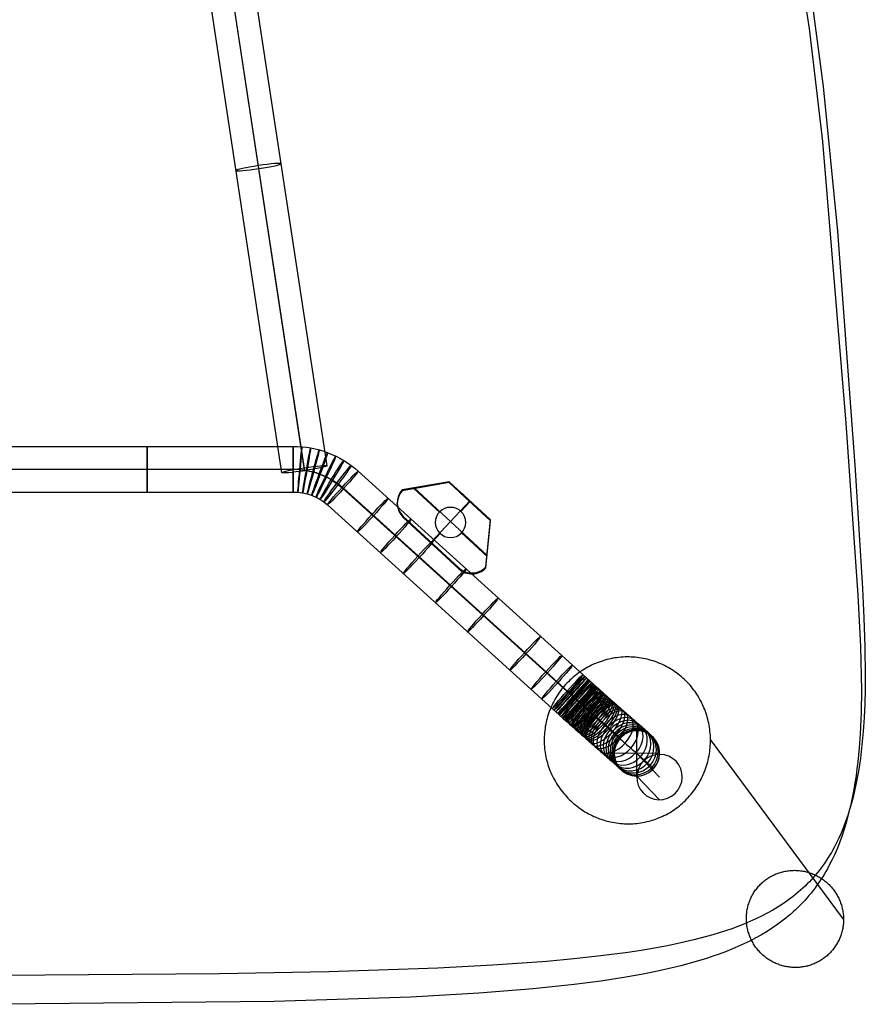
# Model space of a CAD drawing. Extents: x 603 to 1103, y 2695 to 3213.
# Tile 2 of 6: x 858 to 1080, y 2695 to 2954. Entities that reach past the tile are written whole.
import ezdxf

# ---------------------------------------------------------------- set-up
doc = ezdxf.new("R2010")
doc.units = 0
doc.layers.add('CAPA_01', color=12, linetype='CONTINUOUS')
doc.layers.add('PATAS_MADERA_CON_METAL', color=70, linetype='CONTINUOUS')

msp = doc.modelspace()

# ---------------------------------------------------------------- linework, layer by layer
at = {"layer": 'CAPA_01'}
for points in [[(1060.97, 2980.24, 451.07), (1065.37, 2951.6, 453.33), (1068.94, 2921.89, 455.67), (1075.04, 2847.73, 460.94), (1078.21, 2802.51, 463.07), (1078.91, 2788.94, 463.35), (1079.11, 2781.23, 463.34), (1079.14, 2777.4, 463.27), (1079.06, 2771.69, 463.08), (1079, 2769.79, 462.99), (1078.82, 2766.03, 462.77), (1078.55, 2762.3, 462.49), (1078.19, 2758.6, 462.14), (1077.98, 2756.77, 461.94), (1077.73, 2754.94, 461.72), (1077.46, 2753.14, 461.49), (1077.16, 2751.34, 461.23), (1076.82, 2749.56, 460.96), (1076.46, 2747.8, 460.67), (1076.06, 2746.05, 460.36), (1075.62, 2744.3, 460.03), (1075.15, 2742.59, 459.69), (1074.63, 2740.9, 459.32), (1074.08, 2739.23, 458.94), (1073.47, 2737.56, 458.54), (1072.83, 2735.94, 458.12), (1072.14, 2734.35, 457.68), (1071.4, 2732.78, 457.23), (1070.61, 2731.24, 456.76), (1070.2, 2730.48, 456.52), (1069.77, 2729.73, 456.28), (1069.33, 2728.99, 456.03), (1068.88, 2728.26, 455.78), (1068.41, 2727.54, 455.53), (1067.94, 2726.83, 455.28), (1067.45, 2726.13, 455.02), (1066.94, 2725.44, 454.76), (1066.42, 2724.75, 454.5), (1065.89, 2724.08, 454.24), (1065.34, 2723.42, 453.98), (1064.79, 2722.77, 453.71), (1064.22, 2722.14, 453.45), (1063.64, 2721.51, 453.18), (1063.05, 2720.9, 452.92), (1062.44, 2720.3, 452.65), (1061.82, 2719.71, 452.39), (1061.19, 2719.13, 452.12), (1060.55, 2718.56, 451.86), (1059.9, 2718.01, 451.59), (1059.24, 2717.47, 451.33), (1058.56, 2716.94, 451.07), (1057.19, 2715.91, 450.55), (1055.77, 2714.94, 450.04), (1054.33, 2714.01, 449.54), (1052.84, 2713.12, 449.04), (1051.33, 2712.28, 448.56), (1049.79, 2711.47, 448.09), (1048.22, 2710.71, 447.63), (1046.63, 2709.99, 447.19), (1045.03, 2709.31, 446.76), (1043.39, 2708.66, 446.34), (1041.75, 2708.04, 445.93), (1040.09, 2707.46, 445.54), (1038.42, 2706.9, 445.16), (1035.04, 2705.88, 444.43), (1031.62, 2704.95, 443.75), (1028.17, 2704.11, 443.12), (1024.69, 2703.35, 442.54), (1021.19, 2702.66, 441.99), (1017.67, 2702.04, 441.48), (1010.61, 2700.94, 440.55), (1003.51, 2700.02, 439.75), (992.8, 2698.9, 438.72), (978.49, 2697.74, 437.62), (960.55, 2696.71, 436.59), (924.62, 2695.54, 435.37), (852.75, 2694.81, 434.57)], [(1065.19, 2965.56, 442.37), (1069.11, 2936.34, 444.68), (1072.87, 2898.28, 447.59), (1077.53, 2835.44, 451.77), (1079.47, 2804.22, 453.11), (1079.83, 2796.53, 453.31), (1080.09, 2788.9, 453.42), (1080.18, 2781.36, 453.4), (1080.14, 2777.63, 453.33), (1080.04, 2773.93, 453.21), (1079.87, 2770.27, 453.04), (1079.63, 2766.65, 452.82), (1079.3, 2763.08, 452.55), (1078.87, 2759.56, 452.21), (1078.62, 2757.82, 452.02), (1078.35, 2756.09, 451.81), (1078.04, 2754.39, 451.58), (1077.71, 2752.69, 451.34), (1077.34, 2751.03, 451.08), (1076.95, 2749.37, 450.81), (1076.52, 2747.73, 450.52), (1076.05, 2746.11, 450.21), (1075.55, 2744.52, 449.88), (1075, 2742.96, 449.54), (1074.42, 2741.41, 449.19), (1073.79, 2739.88, 448.81), (1073.12, 2738.39, 448.43), (1072.41, 2736.94, 448.03), (1072.03, 2736.22, 447.82), (1071.65, 2735.51, 447.61), (1071.25, 2734.8, 447.4), (1070.83, 2734.11, 447.18), (1070.41, 2733.42, 446.96), (1069.97, 2732.74, 446.74), (1069.52, 2732.07, 446.52), (1069.06, 2731.41, 446.3), (1068.58, 2730.77, 446.07), (1068.1, 2730.13, 445.84), (1067.6, 2729.5, 445.61), (1067.08, 2728.88, 445.38), (1066.55, 2728.26, 445.14), (1066.01, 2727.66, 444.9), (1065.46, 2727.07, 444.67), (1064.9, 2726.5, 444.43), (1064.32, 2725.93, 444.2), (1063.74, 2725.38, 443.96), (1063.14, 2724.84, 443.73), (1062.52, 2724.31, 443.49), (1061.9, 2723.78, 443.25), (1061.26, 2723.27, 443.02), (1060.62, 2722.77, 442.78), (1059.96, 2722.29, 442.55), (1059.29, 2721.81, 442.32), (1058.61, 2721.34, 442.09), (1057.23, 2720.44, 441.63), (1055.81, 2719.59, 441.18), (1054.35, 2718.77, 440.75), (1052.86, 2718, 440.32), (1051.34, 2717.27, 439.9), (1049.8, 2716.57, 439.49), (1048.23, 2715.92, 439.09), (1046.63, 2715.29, 438.71), (1045.02, 2714.7, 438.33), (1043.39, 2714.14, 437.97), (1041.74, 2713.61, 437.62), (1040.08, 2713.11, 437.28), (1038.41, 2712.63, 436.96), (1035.02, 2711.75, 436.34), (1031.6, 2710.96, 435.76), (1028.15, 2710.24, 435.22), (1024.67, 2709.6, 434.72), (1021.17, 2709.01, 434.26), (1017.65, 2708.48, 433.83), (1010.59, 2707.55, 433.05), (1003.48, 2706.77, 432.37), (996.36, 2706.11, 431.78), (982.05, 2705.07, 430.8), (967.71, 2704.3, 430.05), (938.98, 2703.34, 429.07), (910.24, 2702.8, 428.5), (852.75, 2702.43, 428.1)]]:
    msp.add_polyline3d(points, dxfattribs=at)
at = {"layer": 'PATAS_MADERA_CON_METAL'}
for p, q in [((926.64, 2834.73, 430.79), (902.47, 2993.8, 420.42)), ((932.51, 2836.01, 436.78), (908.34, 2995.08, 426.41)), ((932.63, 2835.25, 424.8), (908.46, 2994.32, 414.44)), ((938.5, 2836.53, 430.79), (914.33, 2995.6, 420.42)), ((852.74, 2841.63, 430.79), (929.57, 2841.63, 430.79)), ((852.74, 2835.63, 424.79), (929.57, 2835.63, 424.79)), ((852.74, 2835.63, 436.79), (929.57, 2835.63, 436.79)), ((970.67, 2832.36, 434.83), (958.32, 2830.21, 435.08)), ((970.67, 2832.24, 433.83), (958.32, 2830.09, 434.09)), ((970.67, 2832.12, 432.84), (958.32, 2829.97, 433.1)), ((958.32, 2829.97, 433.1), (958.32, 2830.21, 435.08)), ((961.41, 2830.74, 435.02), (980.6, 2813, 437.14)), ((961.41, 2830.51, 433.03), (968.08, 2824.34, 433.77)), ((964.5, 2831.05, 432.97), (964.5, 2831.28, 434.95)), ((970.67, 2832.12, 432.84), (970.67, 2832.36, 434.83)), ((976.12, 2827.32, 435.43), (970.67, 2832.36, 434.83)), ((976.12, 2827.2, 434.43), (970.67, 2832.24, 433.83)), ((976.12, 2827.09, 433.44), (970.67, 2832.12, 432.84)), ((852.74, 2829.63, 430.79), (929.57, 2829.63, 430.79)), ((965.9, 2816.42, 436.73), (976.12, 2827.32, 435.43)), ((973.39, 2829.6, 433.14), (973.39, 2829.84, 435.13)), ((981.56, 2822.29, 436.03), (973.39, 2829.84, 435.13)), ((973.39, 2829.84, 435.13), (976.12, 2827.32, 435.43)), ((973.39, 2829.6, 433.14), (973.39, 2829.84, 435.13)), ((981.56, 2822.17, 435.03), (973.39, 2829.72, 434.13)), ((973.39, 2829.72, 434.13), (976.12, 2827.2, 434.43)), ((981.56, 2822.05, 434.04), (973.39, 2829.6, 433.14)), ((973.39, 2829.6, 433.14), (976.12, 2827.09, 433.44)), ((974.76, 2828.35, 433.29), (974.76, 2828.58, 435.28)), ((976.12, 2827.09, 433.44), (976.12, 2827.32, 435.43)), ((956.99, 2826.41, 433.52), (956.99, 2826.65, 435.51)), ((973.73, 2824.54, 433.74), (976.12, 2827.09, 433.44)), ((977.48, 2825.83, 433.59), (977.48, 2826.06, 435.58)), ((958.58, 2822.95, 433.93), (958.58, 2823.19, 435.92)), ((958.58, 2823.19, 435.92), (973.21, 2809.66, 437.53)), ((958.58, 2823.07, 434.93), (973.21, 2809.54, 436.54)), ((958.58, 2822.95, 433.93), (973.21, 2809.42, 435.55)), ((980.28, 2809.91, 437.5), (981.56, 2822.29, 436.03)), ((980.28, 2809.79, 436.51), (981.56, 2822.17, 435.03)), ((981.56, 2822.05, 434.04), (981.56, 2822.29, 436.03)), ((980.28, 2809.67, 435.52), (981.56, 2822.05, 434.04)), ((965.9, 2816.19, 434.74), (968.28, 2818.73, 434.44)), ((973.93, 2818.93, 434.41), (980.6, 2812.76, 435.15)), ((965.9, 2816.19, 434.74), (965.9, 2816.42, 436.73)), ((980.92, 2815.86, 434.78), (980.92, 2816.1, 436.77)), ((973.21, 2809.42, 435.55), (973.21, 2809.66, 437.53)), ((980.28, 2809.67, 435.52), (980.28, 2809.91, 437.5)), ((976.8, 2808.09, 435.71), (976.8, 2808.33, 437.69)), ((1020.04, 2754.91, 416.25), (1020.04, 2766.85, 415.1)), ((1026.02, 2760.93, 416.2), (1014.07, 2760.83, 415.14)), ((1020.07, 2760.85, 415.39), (1026.02, 2754.62, 355.97)), ((1020.07, 2754.88, 416.02), (1026.02, 2748.65, 356.59))]:
    msp.add_line(p, q, dxfattribs=at)
at = {"layer": 'PATAS_MADERA_CON_METAL', "color": 7}
msp.add_line((1074.45, 2717.26), (1039.43, 2764.49, 450.07), dxfattribs=at)
msp.add_lwpolyline([(1074.45, 2717.26), (1074.45, 2716.94), (1074.44, 2716.63), (1074.42, 2716.32), (1074.4, 2716.01), (1074.36, 2715.7), (1074.32, 2715.39), (1074.28, 2715.08), (1074.22, 2714.77), (1074.16, 2714.46), (1074.09, 2714.16), (1074.01, 2713.86), (1073.93, 2713.55), (1073.84, 2713.26), (1073.74, 2712.96), (1073.63, 2712.67), (1073.52, 2712.38), (1073.4, 2712.09), (1073.27, 2711.8), (1073.13, 2711.52), (1072.99, 2711.25), (1072.85, 2710.97), (1072.69, 2710.7), (1072.53, 2710.44), (1072.36, 2710.17), (1072.19, 2709.91), (1072.01, 2709.66), (1071.82, 2709.41), (1071.63, 2709.17), (1071.43, 2708.93), (1071.22, 2708.69), (1071.01, 2708.47), (1070.8, 2708.24), (1070.57, 2708.02), (1070.35, 2707.81), (1070.11, 2707.6), (1069.88, 2707.4), (1069.64, 2707.21), (1069.39, 2707.02), (1069.14, 2706.83), (1068.88, 2706.66), (1068.62, 2706.48), (1068.36, 2706.32), (1068.09, 2706.16), (1067.82, 2706.01), (1067.54, 2705.87), (1067.26, 2705.73), (1066.98, 2705.6), (1066.69, 2705.48), (1066.4, 2705.36), (1066.11, 2705.25), (1065.81, 2705.15), (1065.52, 2705.05), (1065.22, 2704.96), (1064.92, 2704.88), (1064.61, 2704.81), (1064.31, 2704.75), (1064, 2704.69), (1063.69, 2704.64), (1063.38, 2704.6), (1063.07, 2704.56), (1062.76, 2704.53), (1062.45, 2704.51), (1062.14, 2704.5), (1061.82, 2704.5), (1061.51, 2704.5), (1061.2, 2704.51), (1060.88, 2704.53), (1060.57, 2704.55), (1060.26, 2704.59), (1059.95, 2704.63), (1059.64, 2704.68), (1059.33, 2704.74), (1059.02, 2704.8), (1058.72, 2704.87), (1058.41, 2704.95), (1058.11, 2705.04), (1057.81, 2705.13), (1057.52, 2705.23), (1057.22, 2705.34), (1056.93, 2705.46), (1056.64, 2705.58), (1056.35, 2705.71), (1056.07, 2705.84), (1055.79, 2705.99), (1055.51, 2706.14), (1055.24, 2706.3), (1054.97, 2706.46), (1054.7, 2706.63), (1054.44, 2706.81), (1054.19, 2706.99), (1053.93, 2707.18), (1053.69, 2707.37), (1053.44, 2707.58), (1053.21, 2707.78), (1052.97, 2707.99), (1052.75, 2708.21), (1052.52, 2708.44), (1052.31, 2708.67), (1052.1, 2708.9), (1051.89, 2709.14), (1051.69, 2709.39), (1051.5, 2709.63), (1051.31, 2709.89), (1051.13, 2710.15), (1050.96, 2710.41), (1050.79, 2710.68), (1050.63, 2710.95), (1050.47, 2711.22), (1050.32, 2711.5), (1050.18, 2711.78), (1050.05, 2712.07), (1049.92, 2712.36), (1049.8, 2712.65), (1049.68, 2712.94), (1049.58, 2713.24), (1049.48, 2713.54), (1049.39, 2713.84), (1049.3, 2714.14), (1049.23, 2714.45), (1049.16, 2714.76), (1049.1, 2715.07), (1049.04, 2715.38), (1049, 2715.69), (1048.96, 2716), (1048.93, 2716.31), (1048.9, 2716.63), (1048.89, 2716.94), (1048.88, 2717.26), (1048.88, 2717.57), (1048.89, 2717.89), (1048.9, 2718.2), (1048.93, 2718.51), (1048.96, 2718.83), (1048.99, 2719.14), (1049.04, 2719.45), (1049.09, 2719.76), (1049.16, 2720.07), (1049.22, 2720.37), (1049.3, 2720.68), (1049.39, 2720.98), (1049.48, 2721.28), (1049.58, 2721.58), (1049.68, 2721.87), (1049.79, 2722.17), (1049.92, 2722.45), (1050.04, 2722.74), (1050.18, 2723.02), (1050.32, 2723.3), (1050.47, 2723.58), (1050.62, 2723.85), (1050.79, 2724.12), (1050.95, 2724.38), (1051.13, 2724.64), (1051.31, 2724.9), (1051.5, 2725.15), (1051.69, 2725.4), (1051.89, 2725.64), (1052.1, 2725.87), (1052.31, 2726.1), (1052.53, 2726.33), (1052.75, 2726.55), (1052.98, 2726.76), (1053.21, 2726.97), (1053.45, 2727.18), (1053.7, 2727.37), (1053.94, 2727.56), (1054.2, 2727.75), (1054.46, 2727.92), (1054.72, 2728.1), (1054.98, 2728.26), (1055.25, 2728.42), (1055.53, 2728.57), (1055.81, 2728.72), (1056.09, 2728.85), (1056.37, 2728.99), (1056.66, 2729.11), (1056.95, 2729.23), (1057.25, 2729.33), (1057.54, 2729.44), (1057.84, 2729.53), (1058.14, 2729.62), (1058.45, 2729.7), (1058.75, 2729.77), (1059.06, 2729.84), (1059.37, 2729.89), (1059.68, 2729.94), (1059.99, 2729.98), (1060.3, 2730.02), (1060.62, 2730.04), (1060.93, 2730.06), (1061.24, 2730.07), (1061.56, 2730.08), (1061.87, 2730.07), (1062.19, 2730.06), (1062.5, 2730.04), (1062.81, 2730.01), (1063.13, 2729.98), (1063.44, 2729.93), (1063.75, 2729.88), (1064.06, 2729.82), (1064.37, 2729.76), (1064.67, 2729.68), (1064.98, 2729.6), (1065.28, 2729.52), (1065.58, 2729.42), (1065.88, 2729.32), (1066.17, 2729.21), (1066.47, 2729.09), (1066.76, 2728.96), (1067.04, 2728.83), (1067.33, 2728.69), (1067.61, 2728.55), (1067.88, 2728.4), (1068.15, 2728.24), (1068.42, 2728.07), (1068.69, 2727.9), (1068.95, 2727.72), (1069.2, 2727.54), (1069.45, 2727.34), (1069.7, 2727.15), (1069.94, 2726.94), (1070.18, 2726.74), (1070.41, 2726.52), (1070.64, 2726.3), (1070.86, 2726.08), (1071.07, 2725.85), (1071.28, 2725.61), (1071.49, 2725.37), (1071.68, 2725.12), (1071.88, 2724.87), (1072.06, 2724.62), (1072.24, 2724.36), (1072.41, 2724.1), (1072.58, 2723.83), (1072.74, 2723.56), (1072.89, 2723.28), (1073.04, 2723), (1073.18, 2722.72), (1073.31, 2722.43), (1073.44, 2722.15), (1073.56, 2721.85), (1073.67, 2721.56), (1073.77, 2721.26), (1073.87, 2720.96), (1073.96, 2720.66), (1074.04, 2720.36), (1074.11, 2720.05), (1074.18, 2719.75), (1074.24, 2719.44), (1074.29, 2719.13), (1074.34, 2718.82), (1074.37, 2718.51), (1074.4, 2718.2), (1074.43, 2717.88), (1074.44, 2717.57)], close=True, dxfattribs=at)
at = {"layer": 'PATAS_MADERA_CON_METAL'}
for points in [[(946.69, 2835.14, 431.2), (1006.79, 2780.71, 434.63), (1007.72, 2779.87, 434.62), (1008.62, 2779.07, 434.58), (1009.29, 2778.47, 434.52), (1009.94, 2777.89, 434.44), (1010.36, 2777.51, 434.38), (1011, 2776.94, 434.26), (1011.62, 2776.39, 434.12), (1012.02, 2776.03, 434.01), (1012.42, 2775.68, 433.9), (1012.82, 2775.32, 433.77), (1013.21, 2774.98, 433.64), (1013.59, 2774.64, 433.49), (1013.97, 2774.31, 433.33), (1014.35, 2773.97, 433.17), (1014.71, 2773.66, 432.99), (1015.07, 2773.34, 432.81), (1015.42, 2773.03, 432.61), (1015.77, 2772.72, 432.4), (1016.11, 2772.42, 432.19), (1016.45, 2772.12, 431.96), (1016.78, 2771.83, 431.72), (1017.11, 2771.55, 431.47), (1017.42, 2771.27, 431.21), (1017.73, 2771, 430.95), (1018.04, 2770.73, 430.67), (1018.33, 2770.47, 430.38), (1018.63, 2770.21, 430.08), (1018.91, 2769.96, 429.77), (1019.19, 2769.72, 429.45), (1019.46, 2769.48, 429.12), (1019.73, 2769.25, 428.78), (1019.98, 2769.02, 428.43), (1020.24, 2768.8, 428.06), (1020.48, 2768.59, 427.69), (1020.72, 2768.38, 427.31), (1020.95, 2768.17, 426.91), (1021.17, 2767.98, 426.51), (1021.38, 2767.79, 426.1), (1021.59, 2767.6, 425.67), (1021.8, 2767.42, 425.23), (1021.99, 2767.25, 424.79), (1022.17, 2767.09, 424.34), (1022.36, 2766.92, 423.86), (1022.53, 2766.77, 423.39), (1022.69, 2766.62, 422.9), (1022.84, 2766.49, 422.41), (1023, 2766.35, 421.89), (1023.14, 2766.22, 421.37), (1023.27, 2766.1, 420.84), (1023.39, 2765.99, 420.31), (1023.51, 2765.87, 419.75), (1023.62, 2765.77, 419.18), (1023.72, 2765.68, 418.62), (1023.81, 2765.59, 418.05), (1023.9, 2765.5, 417.44), (1023.98, 2765.42, 416.83), (1024.05, 2765.36, 416.22), (1024.1, 2765.29, 415.61)], [(942.4, 2830.8, 437.1), (1002.65, 2776.23, 440.53), (1003.73, 2775.26, 440.52), (1004.78, 2774.32, 440.47), (1005.57, 2773.61, 440.4), (1006.34, 2772.93, 440.31), (1006.85, 2772.47, 440.23), (1007.61, 2771.79, 440.09), (1008.36, 2771.12, 439.92), (1008.86, 2770.68, 439.79), (1009.35, 2770.24, 439.65), (1009.85, 2769.8, 439.49), (1010.33, 2769.38, 439.32), (1010.8, 2768.96, 439.14), (1011.28, 2768.54, 438.94), (1011.76, 2768.12, 438.73), (1012.22, 2767.71, 438.51), (1012.68, 2767.31, 438.27), (1013.13, 2766.9, 438.02), (1013.59, 2766.5, 437.75), (1014.03, 2766.12, 437.47), (1014.47, 2765.73, 437.18), (1014.9, 2765.35, 436.86), (1015.33, 2764.97, 436.54), (1015.75, 2764.61, 436.2), (1016.16, 2764.25, 435.84), (1016.56, 2763.89, 435.47), (1016.96, 2763.54, 435.09), (1017.35, 2763.2, 434.69), (1017.73, 2762.87, 434.28), (1018.1, 2762.54, 433.85), (1018.46, 2762.23, 433.41), (1018.82, 2761.91, 432.95), (1019.16, 2761.61, 432.48), (1019.49, 2761.32, 432), (1019.82, 2761.03, 431.51), (1020.13, 2760.76, 430.99), (1020.44, 2760.49, 430.47), (1020.73, 2760.23, 429.94), (1021.01, 2759.98, 429.4), (1021.29, 2759.74, 428.84), (1021.55, 2759.5, 428.27), (1021.8, 2759.28, 427.7), (1022.04, 2759.07, 427.11), (1022.27, 2758.86, 426.51), (1022.49, 2758.67, 425.9), (1022.7, 2758.48, 425.28), (1022.89, 2758.31, 424.66), (1023.08, 2758.13, 424.01), (1023.26, 2757.97, 423.36), (1023.42, 2757.82, 422.71), (1023.57, 2757.68, 422.06), (1023.72, 2757.55, 421.38), (1023.85, 2757.42, 420.69), (1023.97, 2757.31, 420.01), (1024.08, 2757.2, 419.32), (1024.18, 2757.1, 418.6), (1024.28, 2757.01, 417.88), (1024.36, 2756.93, 417.17), (1024.43, 2756.86, 416.45)], [(942.91, 2830.6, 425.11), (1002.89, 2776.27, 428.53), (1003.69, 2775.56, 428.53), (1004.44, 2774.88, 428.49), (1005, 2774.39, 428.44), (1005.53, 2773.91, 428.38), (1005.87, 2773.6, 428.32), (1006.38, 2773.15, 428.23), (1006.87, 2772.72, 428.12), (1007.19, 2772.44, 428.04), (1007.5, 2772.16, 427.95), (1007.81, 2771.89, 427.85), (1008.1, 2771.63, 427.75), (1008.38, 2771.38, 427.64), (1008.67, 2771.13, 427.52), (1008.94, 2770.88, 427.4), (1009.21, 2770.65, 427.27), (1009.46, 2770.42, 427.14), (1009.72, 2770.2, 427), (1009.96, 2769.98, 426.85), (1010.2, 2769.77, 426.7), (1010.43, 2769.57, 426.55), (1010.66, 2769.37, 426.38), (1010.88, 2769.18, 426.21), (1011.09, 2768.99, 426.04), (1011.3, 2768.81, 425.86), (1011.5, 2768.63, 425.68), (1011.7, 2768.46, 425.49), (1011.89, 2768.29, 425.29), (1012.07, 2768.13, 425.09), (1012.25, 2767.97, 424.88), (1012.43, 2767.82, 424.67), (1012.6, 2767.67, 424.45), (1012.77, 2767.52, 424.22), (1012.93, 2767.38, 423.98), (1013.09, 2767.24, 423.74), (1013.25, 2767.1, 423.49), (1013.4, 2766.97, 423.23), (1013.55, 2766.84, 422.96), (1013.69, 2766.71, 422.69), (1013.83, 2766.59, 422.4), (1013.97, 2766.46, 422.11), (1014.1, 2766.35, 421.8), (1014.23, 2766.23, 421.49), (1014.35, 2766.12, 421.16), (1014.47, 2766.01, 420.83), (1014.59, 2765.91, 420.48), (1014.7, 2765.81, 420.13), (1014.81, 2765.71, 419.75), (1014.91, 2765.62, 419.37), (1015.01, 2765.53, 418.98), (1015.1, 2765.44, 418.58), (1015.19, 2765.36, 418.16), (1015.28, 2765.28, 417.72), (1015.35, 2765.2, 417.28), (1015.43, 2765.14, 416.84), (1015.49, 2765.07, 416.36), (1015.56, 2765.01, 415.88), (1015.61, 2764.95, 415.39), (1015.66, 2764.9, 414.89)], [(938.62, 2826.26, 431), (998.76, 2771.79, 434.43), (999.7, 2770.95, 434.43), (1000.6, 2770.14, 434.38), (1001.28, 2769.53, 434.33), (1001.93, 2768.95, 434.24), (1002.36, 2768.57, 434.18), (1003, 2768, 434.06), (1003.62, 2767.45, 433.92), (1004.03, 2767.09, 433.81), (1004.43, 2766.73, 433.7), (1004.83, 2766.37, 433.57), (1005.22, 2766.03, 433.44), (1005.6, 2765.69, 433.29), (1005.98, 2765.36, 433.13), (1006.36, 2765.02, 432.97), (1006.72, 2764.71, 432.79), (1007.07, 2764.39, 432.61), (1007.43, 2764.08, 432.41), (1007.78, 2763.77, 432.2), (1008.12, 2763.47, 431.99), (1008.45, 2763.18, 431.76), (1008.78, 2762.89, 431.53), (1009.1, 2762.61, 431.28), (1009.42, 2762.33, 431.02), (1009.72, 2762.06, 430.76), (1010.02, 2761.8, 430.48), (1010.32, 2761.54, 430.2), (1010.61, 2761.29, 429.9), (1010.89, 2761.04, 429.6), (1011.16, 2760.8, 429.28), (1011.43, 2760.56, 428.96), (1011.69, 2760.33, 428.62), (1011.95, 2760.11, 428.27), (1012.19, 2759.89, 427.92), (1012.43, 2759.68, 427.55), (1012.67, 2759.48, 427.18), (1012.89, 2759.28, 426.79), (1013.11, 2759.09, 426.39), (1013.32, 2758.9, 425.99), (1013.52, 2758.72, 425.57), (1013.72, 2758.55, 425.14), (1013.91, 2758.38, 424.71), (1014.09, 2758.22, 424.27), (1014.27, 2758.06, 423.81), (1014.44, 2757.91, 423.34), (1014.6, 2757.76, 422.86), (1014.75, 2757.63, 422.38), (1014.89, 2757.5, 421.88), (1015.03, 2757.37, 421.37), (1015.16, 2757.25, 420.85), (1015.28, 2757.14, 420.33), (1015.4, 2757.03, 419.78), (1015.51, 2756.93, 419.23), (1015.6, 2756.84, 418.67), (1015.69, 2756.75, 418.12), (1015.78, 2756.67, 417.52), (1015.85, 2756.59, 416.93), (1015.92, 2756.52, 416.33), (1015.98, 2756.46, 415.73)]]:
    msp.add_polyline3d(points, dxfattribs=at)
at = {"layer": 'PATAS_MADERA_CON_METAL', "color": 7}
msp.add_polyline3d([(1039.43, 2764.49, 450.07), (1039.41, 2765.03, 450.07), (1039.39, 2765.57, 450.07), (1039.35, 2766.1, 450.06), (1039.3, 2766.64, 450.05), (1039.24, 2767.18, 450.04), (1039.17, 2767.71, 450.03), (1039.08, 2768.24, 450.01), (1038.98, 2768.77, 450), (1038.86, 2769.3, 449.98), (1038.73, 2769.82, 449.96), (1038.59, 2770.34, 449.93), (1038.44, 2770.86, 449.91), (1038.28, 2771.37, 449.88), (1038.1, 2771.88, 449.85), (1037.91, 2772.38, 449.82), (1037.71, 2772.88, 449.79), (1037.53, 2773.3, 449.76), (1037.34, 2773.7, 449.73), (1037.15, 2774.11, 449.7), (1036.95, 2774.51, 449.66), (1036.65, 2775.06, 449.62), (1036.34, 2775.6, 449.57), (1036.01, 2776.14, 449.52), (1035.67, 2776.66, 449.46), (1035.37, 2777.1, 449.41), (1035.05, 2777.53, 449.37), (1034.73, 2777.96, 449.32), (1034.39, 2778.37, 449.27), (1034.04, 2778.78, 449.21), (1033.69, 2779.18, 449.16), (1033.32, 2779.57, 449.11), (1032.95, 2779.96, 449.05), (1032.56, 2780.33, 449), (1032.17, 2780.69, 448.94), (1031.76, 2781.04, 448.88), (1031.35, 2781.38, 448.83), (1030.93, 2781.72, 448.77), (1030.51, 2782.04, 448.71), (1030.07, 2782.35, 448.65), (1029.63, 2782.65, 448.59), (1029.18, 2782.94, 448.53), (1028.72, 2783.22, 448.47), (1028.26, 2783.48, 448.41), (1027.79, 2783.74, 448.35), (1027.31, 2783.98, 448.29), (1026.83, 2784.21, 448.23), (1026.34, 2784.43, 448.17), (1025.85, 2784.64, 448.12), (1025.35, 2784.83, 448.06), (1024.85, 2785.01, 448), (1024.34, 2785.19, 447.94), (1023.83, 2785.34, 447.88), (1023.32, 2785.49, 447.83), (1022.8, 2785.62, 447.77), (1022.28, 2785.74, 447.72), (1021.75, 2785.85, 447.66), (1021.22, 2785.94, 447.61), (1020.7, 2786.02, 447.56), (1020.16, 2786.09, 447.51), (1019.63, 2786.14, 447.46), (1019.1, 2786.18, 447.41), (1018.56, 2786.21, 447.36), (1018.03, 2786.23, 447.31), (1017.49, 2786.23, 447.27), (1016.95, 2786.22, 447.22), (1016.42, 2786.19, 447.18), (1015.88, 2786.16, 447.14), (1015.35, 2786.11, 447.1), (1014.82, 2786.04, 447.06), (1014.28, 2785.97, 447.03), (1013.76, 2785.88, 446.99), (1013.23, 2785.77, 446.96), (1012.7, 2785.66, 446.93), (1012.18, 2785.53, 446.9), (1011.66, 2785.39, 446.87), (1011.15, 2785.24, 446.84), (1010.64, 2785.07, 446.82), (1010.13, 2784.89, 446.8), (1009.63, 2784.7, 446.78), (1009.13, 2784.5, 446.76), (1008.64, 2784.29, 446.74), (1008.15, 2784.06, 446.73), (1007.67, 2783.82, 446.71), (1007.19, 2783.57, 446.7), (1006.72, 2783.31, 446.69), (1006.26, 2783.04, 446.69), (1005.8, 2782.75, 446.68), (1005.35, 2782.46, 446.68), (1004.91, 2782.15, 446.67), (1004.47, 2781.83, 446.68), (1004.04, 2781.51, 446.68), (1003.63, 2781.17, 446.68), (1003.21, 2780.82, 446.69), (1002.81, 2780.47, 446.69), (1002.42, 2780.1, 446.7), (1002.03, 2779.72, 446.71), (1001.66, 2779.34, 446.73), (1001.29, 2778.94, 446.74), (1000.94, 2778.54, 446.76), (1000.59, 2778.13, 446.77), (1000.26, 2777.71, 446.79), (999.93, 2777.28, 446.81), (999.62, 2776.84, 446.84), (999.31, 2776.4, 446.86), (999.02, 2775.95, 446.88), (998.74, 2775.49, 446.91), (998.47, 2775.02, 446.93), (998.21, 2774.55, 446.96), (997.96, 2774.08, 446.99), (997.73, 2773.59, 447.02), (997.51, 2773.1, 447.05), (997.29, 2772.61, 447.08), (997.1, 2772.11, 447.11), (996.91, 2771.61, 447.15), (996.74, 2771.1, 447.18), (996.57, 2770.59, 447.21), (996.43, 2770.07, 447.24), (996.29, 2769.55, 447.28), (996.17, 2769.03, 447.31), (996.06, 2768.5, 447.35), (995.96, 2767.97, 447.38), (995.88, 2767.44, 447.41), (995.81, 2766.91, 447.45), (995.75, 2766.38, 447.48), (995.71, 2765.84, 447.51), (995.68, 2765.3, 447.54), (995.66, 2764.77, 447.58), (995.66, 2764.23, 447.61), (995.67, 2763.69, 447.64), (995.69, 2763.15, 447.67), (995.73, 2762.62, 447.7), (995.78, 2762.08, 447.72), (995.84, 2761.55, 447.75), (995.92, 2761.01, 447.78), (996.01, 2760.48, 447.8), (996.11, 2759.95, 447.83), (996.22, 2759.43, 447.85), (996.35, 2758.9, 447.87), (996.5, 2758.38, 447.89), (996.65, 2757.86, 447.91), (996.82, 2757.35, 447.93), (997, 2756.84, 447.94), (997.19, 2756.34, 447.96), (997.4, 2755.84, 447.97), (997.62, 2755.34, 447.98), (997.85, 2754.85, 447.99), (998.09, 2754.37, 448), (998.34, 2753.89, 448.01), (998.61, 2753.42, 448.01), (998.89, 2752.95, 448.02), (999.18, 2752.49, 448.02), (999.48, 2752.04, 448.02), (999.79, 2751.6, 448.02), (1000.11, 2751.16, 448.02), (1000.44, 2750.73, 448.02), (1000.79, 2750.31, 448.02), (1001.14, 2749.9, 448.02), (1001.5, 2749.49, 448.01), (1001.88, 2749.1, 448), (1002.26, 2748.71, 448), (1002.65, 2748.34, 447.99), (1003.05, 2747.97, 447.98), (1003.46, 2747.61, 447.97), (1003.88, 2747.27, 447.96), (1004.31, 2746.93, 447.95), (1004.74, 2746.6, 447.94), (1005.19, 2746.29, 447.93), (1005.64, 2745.98, 447.92), (1006.01, 2745.74, 447.92), (1006.38, 2745.51, 447.91), (1006.76, 2745.29, 447.9), (1007.14, 2745.07, 447.89), (1007.53, 2744.86, 447.88), (1007.92, 2744.66, 447.88), (1008.32, 2744.47, 447.87), (1008.71, 2744.28, 447.86), (1009.09, 2744.12, 447.85), (1009.47, 2743.96, 447.85), (1009.86, 2743.8, 447.84), (1010.26, 2743.65, 447.84), (1010.66, 2743.51, 447.83), (1011.06, 2743.38, 447.83), (1011.46, 2743.25, 447.83), (1011.87, 2743.13, 447.83), (1012.28, 2743.02, 447.82), (1012.69, 2742.92, 447.82), (1013.15, 2742.81, 447.82), (1013.61, 2742.72, 447.82), (1014.14, 2742.62, 447.83), (1014.67, 2742.54, 447.83), (1015.2, 2742.47, 447.84), (1015.74, 2742.41, 447.84), (1016.27, 2742.36, 447.85), (1016.81, 2742.33, 447.86), (1017.35, 2742.32, 447.88), (1017.89, 2742.31, 447.89), (1018.42, 2742.32, 447.91), (1018.96, 2742.34, 447.92), (1019.49, 2742.38, 447.94), (1020.03, 2742.43, 447.96), (1020.56, 2742.49, 447.99), (1021.09, 2742.57, 448.01), (1021.62, 2742.65, 448.04), (1022.14, 2742.76, 448.07), (1022.76, 2742.89, 448.11), (1023.2, 2743, 448.13), (1023.64, 2743.12, 448.16), (1024.08, 2743.25, 448.19), (1024.51, 2743.39, 448.22), (1024.94, 2743.54, 448.25), (1025.37, 2743.69, 448.29), (1025.79, 2743.86, 448.32), (1026.21, 2744.03, 448.36), (1026.7, 2744.25, 448.4), (1027.19, 2744.48, 448.44), (1027.66, 2744.72, 448.49), (1028.13, 2744.97, 448.53), (1028.6, 2745.24, 448.58), (1029.06, 2745.51, 448.63), (1029.51, 2745.8, 448.67), (1029.95, 2746.1, 448.72), (1030.39, 2746.41, 448.77), (1030.82, 2746.73, 448.82), (1031.24, 2747.06, 448.87), (1031.65, 2747.4, 448.92), (1032.05, 2747.75, 448.97), (1032.45, 2748.11, 449.02), (1032.83, 2748.48, 449.07), (1033.21, 2748.86, 449.12), (1033.58, 2749.25, 449.17), (1033.94, 2749.65, 449.22), (1034.29, 2750.06, 449.27), (1034.63, 2750.48, 449.32), (1034.95, 2750.9, 449.36), (1035.27, 2751.34, 449.41), (1035.58, 2751.78, 449.45), (1035.88, 2752.22, 449.5), (1036.16, 2752.67, 449.54), (1036.43, 2753.13, 449.58), (1036.69, 2753.6, 449.62), (1036.94, 2754.06, 449.66), (1037.16, 2754.5, 449.7), (1037.34, 2754.88, 449.73), (1037.52, 2755.27, 449.75), (1037.69, 2755.66, 449.78), (1037.85, 2756.05, 449.81), (1038.04, 2756.55, 449.84), (1038.22, 2757.06, 449.87), (1038.39, 2757.57, 449.9), (1038.54, 2758.09, 449.92), (1038.69, 2758.61, 449.95), (1038.82, 2759.13, 449.97), (1038.94, 2759.66, 449.99), (1039.04, 2760.19, 450.01), (1039.14, 2760.72, 450.02), (1039.22, 2761.26, 450.04), (1039.28, 2761.79, 450.05), (1039.34, 2762.33, 450.06), (1039.38, 2762.87, 450.06), (1039.41, 2763.41, 450.07), (1039.42, 2763.95, 450.07)], close=True, dxfattribs=at)
at = {"layer": 'PATAS_MADERA_CON_METAL', "extrusion": (-0.149912, 0.986606, -0.0643)}
msp.add_circle((-1347.97, 601.15, 2710.76), 6, dxfattribs=at)
at = {"layer": 'PATAS_MADERA_CON_METAL', "extrusion": (1, -1.7053e-13, 3.78956e-14)}
msp.add_circle((2835.63, 430.79, 891.15), 6, dxfattribs=at)
at = {"layer": 'PATAS_MADERA_CON_METAL', "extrusion": (1, -1.51582e-13, 0)}
msp.add_circle((2835.63, 430.79, 929.57), 6, dxfattribs=at)
at = {"layer": 'PATAS_MADERA_CON_METAL', "extrusion": (0.996107, -0.087974, 0.005576)}
msp.add_circle((2906.5, 427.01, 680.68), 6, dxfattribs=at)
at = {"layer": 'PATAS_MADERA_CON_METAL', "extrusion": (0.984459, -0.175264, 0.011108)}
msp.add_circle((2954.98, 426.1, 426.49), 6, dxfattribs=at)
at = {"layer": 'PATAS_MADERA_CON_METAL', "extrusion": (0.965146, -0.261189, 0.016554)}
msp.add_circle((2980.71, 428.1, 168.98), 6, dxfattribs=at)
at = {"layer": 'PATAS_MADERA_CON_METAL', "extrusion": (0.938317, -0.345083, 0.021871)}
msp.add_circle((2983.46, 432.94, -89.86), 6, dxfattribs=at)
at = {"layer": 'PATAS_MADERA_CON_METAL', "extrusion": (0.9006, -0.433778, 0.027485)}
msp.add_circle((2960.12, 441.32, -372.38), 6, dxfattribs=at)
at = {"layer": 'PATAS_MADERA_CON_METAL', "extrusion": (0.854489, -0.518431, 0.032843)}
msp.add_circle((2909.42, 452.61, -651.43), 6, dxfattribs=at)
at = {"layer": 'PATAS_MADERA_CON_METAL', "extrusion": (0.149912, -0.986606, 0.0643)}
msp.add_circle((1347.97, 601.15, -2630.15), 6, dxfattribs=at)
at = {"layer": 'PATAS_MADERA_CON_METAL', "extrusion": (0.800411, -0.598252, 0.037895)}
msp.add_circle((2831.79, 466.4, -924.41), 6, dxfattribs=at)
at = {"layer": 'PATAS_MADERA_CON_METAL', "extrusion": (0.738873, -0.672497, 0.042594)}
msp.add_circle((2727.94, 482.18, -1188.77), 6, dxfattribs=at)
at = {"layer": 'PATAS_MADERA_CON_METAL', "extrusion": (0.739548, -0.671759, 0.042526)}
msp.add_circle((2729.14, 481.98, -1175.44), 6, dxfattribs=at)
at = {"layer": 'PATAS_MADERA_CON_METAL', "extrusion": (1.17701e-14, -0.118481, -0.992956)}
msp.add_circle((971.01, -2750.33, -765.34), 4, dxfattribs=at)
at = {"layer": 'PATAS_MADERA_CON_METAL', "extrusion": (0.739935, -0.671336, 0.042489)}
msp.add_circle((2729.82, 481.87, -1165.73), 6, dxfattribs=at)
at = {"layer": 'PATAS_MADERA_CON_METAL', "extrusion": (0.740246, -0.670994, 0.04246)}
msp.add_circle((2730.37, 481.78, -1156.31), 6, dxfattribs=at)
at = {"layer": 'PATAS_MADERA_CON_METAL', "extrusion": (0.7406, -0.670606, 0.042426)}
msp.add_circle((2730.98, 481.68, -1143.48), 6, dxfattribs=at)
at = {"layer": 'PATAS_MADERA_CON_METAL', "extrusion": (0.740887, -0.670289, 0.042411)}
msp.add_circle((2731.48, 481.61, -1130.9), 6, dxfattribs=at)
at = {"layer": 'PATAS_MADERA_CON_METAL', "extrusion": (0.741195, -0.669944, 0.042478)}
msp.add_circle((2732.01, 481.64, -1114.55), 6, dxfattribs=at)
at = {"layer": 'PATAS_MADERA_CON_METAL', "extrusion": (0.741359, -0.669792, 0.042027)}
msp.add_circle((2732.26, 481.11, -1106.63), 6, dxfattribs=at)
at = {"layer": 'PATAS_MADERA_CON_METAL', "extrusion": (0.741402, -0.669724, 0.042351)}
msp.add_circle((2732.35, 481.46, -1102.49), 6, dxfattribs=at)
at = {"layer": 'PATAS_MADERA_CON_METAL', "extrusion": (0.741847, -0.669602, 0.035999)}
msp.add_circle((2732.79, 474.43, -1100.7), 6, dxfattribs=at)
at = {"layer": 'PATAS_MADERA_CON_METAL', "extrusion": (0.742308, -0.669483, 0.027756)}
msp.add_circle((2733.23, 465.31, -1102.86), 6, dxfattribs=at)
at = {"layer": 'PATAS_MADERA_CON_METAL', "extrusion": (0.742998, -0.669174, 0.012621)}
msp.add_circle((2734, 448.54, -1107.25), 6, dxfattribs=at)
at = {"layer": 'PATAS_MADERA_CON_METAL', "extrusion": (0.743513, -0.668714, -0.00304)}
msp.add_circle((2734.76, 431.16, -1111.63), 6, dxfattribs=at)
at = {"layer": 'PATAS_MADERA_CON_METAL', "extrusion": (0.7437, -0.66842, -0.011136)}
msp.add_circle((2735.14, 422.15, -1113.83), 6, dxfattribs=at)
at = {"layer": 'PATAS_MADERA_CON_METAL', "extrusion": (0.743835, -0.668083, -0.019358)}
msp.add_circle((2735.52, 413, -1116.02), 6, dxfattribs=at)
at = {"layer": 'PATAS_MADERA_CON_METAL', "extrusion": (0.743939, -0.667306, -0.035462)}
msp.add_circle((2736.24, 395.03, -1120.15), 6, dxfattribs=at)
at = {"layer": 'PATAS_MADERA_CON_METAL', "extrusion": (0.743822, -0.66634, -0.052149)}
msp.add_circle((2736.95, 376.37, -1124.24), 6, dxfattribs=at)
at = {"layer": 'PATAS_MADERA_CON_METAL', "extrusion": (0.743461, -0.665165, -0.069435)}
msp.add_circle((2737.65, 356.97, -1128.25), 6, dxfattribs=at)
at = {"layer": 'PATAS_MADERA_CON_METAL', "extrusion": (0.743181, -0.664492, -0.078308)}
msp.add_circle((2737.99, 346.98, -1130.21), 6, dxfattribs=at)
at = {"layer": 'PATAS_MADERA_CON_METAL', "extrusion": (0.74283, -0.663759, -0.087337)}
msp.add_circle((2738.34, 336.81, -1132.15), 6, dxfattribs=at)
at = {"layer": 'PATAS_MADERA_CON_METAL', "extrusion": (0.741948, -0.662178, -0.10504)}
msp.add_circle((2738.99, 316.79, -1135.77), 6, dxfattribs=at)
at = {"layer": 'PATAS_MADERA_CON_METAL', "extrusion": (0.740768, -0.660343, -0.123331)}
msp.add_circle((2739.64, 296.03, -1139.24), 6, dxfattribs=at)
at = {"layer": 'PATAS_MADERA_CON_METAL', "extrusion": (0.739258, -0.65823, -0.142236)}
msp.add_circle((2740.27, 274.48, -1142.53), 6, dxfattribs=at)
at = {"layer": 'PATAS_MADERA_CON_METAL', "extrusion": (0.738371, -0.657061, -0.15192)}
msp.add_circle((2740.58, 263.41, -1144.1), 6, dxfattribs=at)
at = {"layer": 'PATAS_MADERA_CON_METAL', "extrusion": (0.737389, -0.655813, -0.161762)}
msp.add_circle((2740.89, 252.12, -1145.61), 6, dxfattribs=at)
at = {"layer": 'PATAS_MADERA_CON_METAL', "extrusion": (0.735232, -0.653189, -0.181048)}
msp.add_circle((2741.47, 229.92, -1148.33), 6, dxfattribs=at)
at = {"layer": 'PATAS_MADERA_CON_METAL', "extrusion": (0.732683, -0.650237, -0.200917)}
msp.add_circle((2742.04, 206.92, -1150.79), 6, dxfattribs=at)
at = {"layer": 'PATAS_MADERA_CON_METAL', "extrusion": (0.729711, -0.646929, -0.22137)}
msp.add_circle((2742.6, 183.11, -1152.94), 6, dxfattribs=at)
at = {"layer": 'PATAS_MADERA_CON_METAL', "extrusion": (0.726281, -0.643239, -0.242403)}
msp.add_circle((2743.14, 158.48, -1154.75), 6, dxfattribs=at)
at = {"layer": 'PATAS_MADERA_CON_METAL', "extrusion": (0.72252, -0.639304, -0.263162)}
msp.add_circle((2743.65, 134.01, -1156.11), 6, dxfattribs=at)
at = {"layer": 'PATAS_MADERA_CON_METAL', "extrusion": (0.718273, -0.634965, -0.284434)}
msp.add_circle((2744.14, 108.77, -1157.07), 6, dxfattribs=at)
at = {"layer": 'PATAS_MADERA_CON_METAL', "extrusion": (0.713507, -0.630194, -0.306208)}
msp.add_circle((2744.61, 82.75, -1157.57), 6, dxfattribs=at)
at = {"layer": 'PATAS_MADERA_CON_METAL', "extrusion": (0.708187, -0.624965, -0.328466)}
msp.add_circle((2745.07, 55.95, -1157.57), 6, dxfattribs=at)
at = {"layer": 'PATAS_MADERA_CON_METAL', "extrusion": (0.702492, -0.619452, -0.350405)}
msp.add_circle((2745.48, 29.32, -1157.05), 6, dxfattribs=at)
at = {"layer": 'PATAS_MADERA_CON_METAL', "extrusion": (0.696222, -0.613465, -0.37274)}
msp.add_circle((2745.88, 1.98, -1155.96), 6, dxfattribs=at)
at = {"layer": 'PATAS_MADERA_CON_METAL', "extrusion": (0.681856, -0.599987, -0.418435)}
msp.add_circle((2746.61, -54.72, -1151.91), 6, dxfattribs=at)
at = {"layer": 'PATAS_MADERA_CON_METAL', "extrusion": (0.66539, -0.584834, -0.463924)}
msp.add_circle((2747.21, -112.28, -1145.29), 6, dxfattribs=at)
at = {"layer": 'PATAS_MADERA_CON_METAL', "extrusion": (0.646355, -0.567583, -0.509975)}
msp.add_circle((2747.69, -171.83, -1135.71), 6, dxfattribs=at)
at = {"layer": 'PATAS_MADERA_CON_METAL', "extrusion": (0.601366, -0.527551, -0.600041)}
msp.add_circle((2748.22, -292.77, -1107.42), 6, dxfattribs=at)
at = {"layer": 'PATAS_MADERA_CON_METAL', "extrusion": (0.54741, -0.480394, -0.685247)}
msp.add_circle((2748.02, -414.29, -1066.43), 6, dxfattribs=at)
at = {"layer": 'PATAS_MADERA_CON_METAL', "extrusion": (0.48595, -0.427392, -0.762357)}
msp.add_circle((2746.87, -533.05, -1013.42), 6, dxfattribs=at)
at = {"layer": 'PATAS_MADERA_CON_METAL', "extrusion": (0.419218, -0.370452, -0.828868)}
msp.add_circle((2744.37, -646.45, -950.33), 6, dxfattribs=at)
at = {"layer": 'PATAS_MADERA_CON_METAL', "extrusion": (0.349807, -0.311756, -0.883427)}
msp.add_circle((2739.84, -753.53, -879.97), 6, dxfattribs=at)
at = {"layer": 'PATAS_MADERA_CON_METAL', "extrusion": (0.280251, -0.253412, -0.925874)}
msp.add_circle((2732.01, -855.94, -805.51), 6, dxfattribs=at)
at = {"layer": 'PATAS_MADERA_CON_METAL', "extrusion": (0.212677, -0.197163, -0.957024)}
msp.add_circle((2718.18, -959.48, -729.95), 6, dxfattribs=at)
at = {"layer": 'PATAS_MADERA_CON_METAL', "extrusion": (0.148606, -0.144233, -0.978322)}
msp.add_circle((2691.6, -1078.9, -655.73), 6, dxfattribs=at)
at = {"layer": 'PATAS_MADERA_CON_METAL', "extrusion": (0.099092, -0.103784, -0.989651)}
for centre in [(2644.34, -1219.42, -596.55), (2644.34, -1219.42, -536.5)]:
    msp.add_circle(centre, 6, dxfattribs=at)
at = {"layer": 'PATAS_MADERA_CON_METAL', "extrusion": (6.69322e-06, -0.063213, -0.998)}
msp.add_arc((930.03, -2783.28, -609.55), 25.34, 269.63, 311.9932, dxfattribs=at)
at = {"layer": 'PATAS_MADERA_CON_METAL', "extrusion": (6.69859e-06, -0.063213, -0.998)}
msp.add_arc((930.03, -2783.28, -603.18), 19.74, 269.523, 311.8858, dxfattribs=at)
at = {"layer": 'PATAS_MADERA_CON_METAL', "extrusion": (6.69953e-06, -0.063213, -0.998)}
msp.add_arc((930.03, -2783.28, -615.16), 18.98, 269.504, 311.8666, dxfattribs=at)
at = {"layer": 'PATAS_MADERA_CON_METAL', "extrusion": (1.13217e-13, 0.118481, 0.992956)}
msp.add_arc((-961.98, -2755.32, 767.34), 5, 317.0421, 47.0421, dxfattribs=at)
at = {"layer": 'PATAS_MADERA_CON_METAL', "extrusion": (9.45186e-14, 0.118481, 0.992956)}
msp.add_arc((-961.98, -2755.32, 766.34), 5, 317.0421, 47.0421, dxfattribs=at)
at = {"layer": 'PATAS_MADERA_CON_METAL', "extrusion": (1.5117e-13, 0.118481, 0.992956)}
msp.add_arc((-961.98, -2755.32, 765.34), 5, 317.0421, 47.0421, dxfattribs=at)
at = {"layer": 'PATAS_MADERA_CON_METAL', "extrusion": (6.70941e-06, -0.063213, -0.998)}
msp.add_arc((930.04, -2783.28, -608.79), 13.37, 269.2932, 311.6549, dxfattribs=at)
at = {"layer": 'PATAS_MADERA_CON_METAL', "extrusion": (1.34686e-16, 0.118481, 0.992956)}
msp.add_arc((-976.62, -2741.69, 767.34), 5, 47.0421, 137.0421, dxfattribs=at)
at = {"layer": 'PATAS_MADERA_CON_METAL', "extrusion": (4.67849e-15, 0.118481, 0.992956)}
msp.add_arc((-976.62, -2741.69, 766.34), 5, 47.0421, 137.0421, dxfattribs=at)
at = {"layer": 'PATAS_MADERA_CON_METAL', "extrusion": (1.33426e-14, 0.118481, 0.992956)}
msp.add_arc((-976.62, -2741.69, 765.34), 5, 47.0421, 137.0421, dxfattribs=at)
at = {"layer": 'PATAS_MADERA_CON_METAL', "extrusion": (-0.088957, 0.095334, 0.991463)}
for start, end in [(227.2267, 4.4016), (4.4016, 227.2267)]:
    msp.add_arc((-2629.35, -1257.18, 584.59), 6, start, end, dxfattribs=at)

doc.saveas('drawing.dxf')
